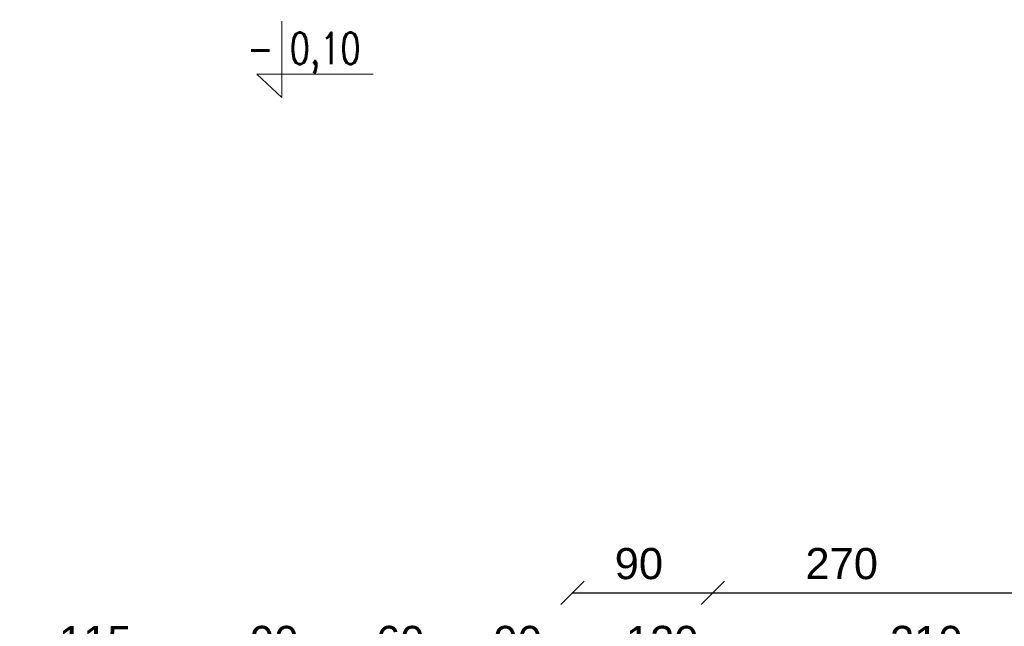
# Model space of a CAD drawing. Header units: millimetres. Extents: x 6528 to 149658, y 3342 to 12852.
# Tile 46 of 122: x 67838 to 68470, y 6587 to 6977. Entities that reach past the tile are written whole.
import ezdxf

# ---------------------------------------------------------------- set-up
doc = ezdxf.new("R2010")
doc.units = ezdxf.units.MM
doc.layers.add('&_opisy_100', color=51, linetype='Continuous', lineweight=20)
doc.styles.add('Romans', font='romans.shx', dxfattribs={"width": 0.75})
doc.styles.get("Standard").update_dxf_attribs({"font": 'arial.ttf'})
doc.dimstyles.new('ISO-25', dxfattribs={"dimtxt": 2.5, "dimasz": 2.5, "dimexe": 1.25, "dimexo": 0.625, "dimtad": 1, "dimtxsty": 'Standard', "dimcen": 2.5, "dimadec": 0, "dimazin": 0, "dimtfac": 1, "dimtmove": 0, "dimatfit": 3, "dimfxl": 1, "dimarcsym": 0})

# ---------------------------------------------------------------- blocks, each defined once
blk = doc.blocks.new('_Oblique')
at = {"color": 0, "linetype": 'ByBlock', "lineweight": -2}
blk.add_line((-0.5, -0.5), (0.5, 0.5), dxfattribs=at)
blk = doc.blocks.new('*D2201')
at = {"color": 0, "lineweight": -2, "transparency": 16777216}
blk.add_line((67748.06000416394, 6558.943905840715), (67838.0600048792, 6558.943905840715), dxfattribs=at)
at = {"layer": 'Defpoints', "color": 0, "transparency": 16777216}
for p in [(67748.06000416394, 7250.670604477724), (67838.0600048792, 7250.670604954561), (67838.0600048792, 6558.943905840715)]:
    blk.add_point(p, dxfattribs=at)
at = {"color": 0, "lineweight": -2, "transparency": 16777216, "xscale": 15, "yscale": 15, "zscale": 15, "rotation": 180}
blk.add_blockref('_Oblique', (67748.06000416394, 6558.943905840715), dxfattribs=at)
at = {"color": 0, "lineweight": -2, "transparency": 16777216, "xscale": 15, "yscale": 15, "zscale": 15}
blk.add_blockref('_Oblique', (67838.0600048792, 6558.943905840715), dxfattribs=at)
at = {"color": 0, "transparency": 16777216, "insert": (67796.52651159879, 6577.617698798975), "char_height": 20, "attachment_point": 5}
blk.add_mtext('90', dxfattribs=at)
blk = doc.blocks.new('*D2202')
at = {"color": 0, "lineweight": -2, "transparency": 16777216}
blk.add_line((68103.06000273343, 6558.943905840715), (68193.06000392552, 6558.943905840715), dxfattribs=at)
at = {"layer": 'Defpoints', "color": 0, "transparency": 16777216}
for p in [(68103.06000273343, 7250.67060507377), (68193.06000392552, 7250.67060507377), (68193.06000392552, 6558.943905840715)]:
    blk.add_point(p, dxfattribs=at)
at = {"color": 0, "lineweight": -2, "transparency": 16777216, "xscale": 15, "yscale": 15, "zscale": 15, "rotation": 180}
blk.add_blockref('_Oblique', (68103.06000273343, 6558.943905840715), dxfattribs=at)
at = {"color": 0, "lineweight": -2, "transparency": 16777216, "xscale": 15, "yscale": 15, "zscale": 15}
blk.add_blockref('_Oblique', (68193.06000392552, 6558.943905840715), dxfattribs=at)
at = {"color": 0, "transparency": 16777216, "insert": (68157.87681644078, 6577.617698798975), "char_height": 20, "attachment_point": 5}
blk.add_mtext('90', dxfattribs=at)
blk = doc.blocks.new('*D2203')
at = {"color": 0, "lineweight": -2, "transparency": 16777216}
blk.add_line((68193.06000392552, 6558.943905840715), (68313.06000440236, 6558.943905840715), dxfattribs=at)
at = {"layer": 'Defpoints', "color": 0, "transparency": 16777216}
for p in [(68193.06000392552, 7250.67060507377), (68313.06000440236, 7250.670605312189), (68313.06000440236, 6558.943905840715)]:
    blk.add_point(p, dxfattribs=at)
at = {"color": 0, "lineweight": -2, "transparency": 16777216, "xscale": 15, "yscale": 15, "zscale": 15, "rotation": 180}
blk.add_blockref('_Oblique', (68193.06000392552, 6558.943905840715), dxfattribs=at)
at = {"color": 0, "lineweight": -2, "transparency": 16777216, "xscale": 15, "yscale": 15, "zscale": 15}
blk.add_blockref('_Oblique', (68313.06000440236, 6558.943905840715), dxfattribs=at)
at = {"color": 0, "transparency": 16777216, "insert": (68250.5927550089, 6577.617698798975), "char_height": 20, "attachment_point": 5}
blk.add_mtext('120', dxfattribs=at)
blk = doc.blocks.new('*D2204')
at = {"color": 0, "lineweight": -2, "transparency": 16777216}
blk.add_line((68313.06000440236, 6558.943905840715), (68523.06000440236, 6558.943905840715), dxfattribs=at)
at = {"layer": 'Defpoints', "color": 0, "transparency": 16777216}
for p in [(68313.06000440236, 7250.670604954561), (68523.06000440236, 7250.670604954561), (68523.06000440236, 6558.943905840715)]:
    blk.add_point(p, dxfattribs=at)
at = {"color": 0, "lineweight": -2, "transparency": 16777216, "xscale": 15, "yscale": 15, "zscale": 15, "rotation": 180}
blk.add_blockref('_Oblique', (68313.06000440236, 6558.943905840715), dxfattribs=at)
at = {"color": 0, "lineweight": -2, "transparency": 16777216, "xscale": 15, "yscale": 15, "zscale": 15}
blk.add_blockref('_Oblique', (68523.06000440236, 6558.943905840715), dxfattribs=at)
at = {"color": 0, "transparency": 16777216, "insert": (68420.19908325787, 6577.617698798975), "char_height": 20, "attachment_point": 5}
blk.add_mtext('210', dxfattribs=at)
blk = doc.blocks.new('*D2162')
at = {"color": 0, "lineweight": -2, "transparency": 16777216}
blk.add_line((67838.06000511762, 6558.943905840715), (67953.06000464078, 6558.943905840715), dxfattribs=at)
at = {"layer": 'Defpoints', "color": 0, "transparency": 16777216}
for p in [(67838.06000511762, 7250.670604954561), (67953.06000464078, 7250.670605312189), (67953.06000464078, 6558.943905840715)]:
    blk.add_point(p, dxfattribs=at)
at = {"color": 0, "lineweight": -2, "transparency": 16777216, "xscale": 15, "yscale": 15, "zscale": 15, "rotation": 180}
blk.add_blockref('_Oblique', (67838.06000511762, 6558.943905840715), dxfattribs=at)
at = {"color": 0, "lineweight": -2, "transparency": 16777216, "xscale": 15, "yscale": 15, "zscale": 15}
blk.add_blockref('_Oblique', (67953.06000464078, 6558.943905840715), dxfattribs=at)
at = {"color": 0, "transparency": 16777216, "insert": (67886.5265118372, 6577.617698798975), "char_height": 20, "attachment_point": 5}
blk.add_mtext('115', dxfattribs=at)
blk = doc.blocks.new('*D2163')
at = {"color": 0, "lineweight": -2, "transparency": 16777216}
blk.add_line((67953.0600048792, 6558.943905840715), (68043.06000321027, 6558.943905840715), dxfattribs=at)
at = {"layer": 'Defpoints', "color": 0, "transparency": 16777216}
for p in [(67953.0600048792, 7250.670604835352), (68043.06000321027, 7250.670604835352), (68043.06000321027, 6558.943905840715)]:
    blk.add_point(p, dxfattribs=at)
at = {"color": 0, "lineweight": -2, "transparency": 16777216, "xscale": 15, "yscale": 15, "zscale": 15, "rotation": 180}
blk.add_blockref('_Oblique', (67953.0600048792, 6558.943905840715), dxfattribs=at)
at = {"color": 0, "lineweight": -2, "transparency": 16777216, "xscale": 15, "yscale": 15, "zscale": 15}
blk.add_blockref('_Oblique', (68043.06000321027, 6558.943905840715), dxfattribs=at)
at = {"color": 0, "transparency": 16777216, "insert": (68001.5265118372, 6577.617698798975), "char_height": 20, "attachment_point": 5}
blk.add_mtext('90', dxfattribs=at)
blk = doc.blocks.new('*D2164')
at = {"color": 0, "lineweight": -2, "transparency": 16777216}
blk.add_line((68043.06000344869, 6558.943905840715), (68103.06000273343, 6558.943905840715), dxfattribs=at)
at = {"layer": 'Defpoints', "color": 0, "transparency": 16777216}
for p in [(68043.06000344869, 7250.670604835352), (68103.06000273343, 7250.670605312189), (68103.06000273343, 6558.943905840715)]:
    blk.add_point(p, dxfattribs=at)
at = {"color": 0, "lineweight": -2, "transparency": 16777216, "xscale": 15, "yscale": 15, "zscale": 15, "rotation": 180}
blk.add_blockref('_Oblique', (68043.06000344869, 6558.943905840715), dxfattribs=at)
at = {"color": 0, "lineweight": -2, "transparency": 16777216, "xscale": 15, "yscale": 15, "zscale": 15}
blk.add_blockref('_Oblique', (68103.06000273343, 6558.943905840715), dxfattribs=at)
at = {"color": 0, "transparency": 16777216, "insert": (68082.38850181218, 6577.617698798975), "char_height": 20, "attachment_point": 5}
blk.add_mtext('60', dxfattribs=at)
blk = doc.blocks.new('*D2174')
at = {"color": 0, "lineweight": -2, "transparency": 16777216}
blk.add_line((67478.06000440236, 6508.943905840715), (69325.06000440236, 6508.943905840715), dxfattribs=at)
at = {"layer": 'Defpoints', "color": 0, "transparency": 16777216}
for p in [(67478.06000440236, 7250.670604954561), (69325.06000440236, 7045.670604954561), (69325.06000440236, 6508.943905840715)]:
    blk.add_point(p, dxfattribs=at)
at = {"color": 0, "lineweight": -2, "transparency": 16777216, "xscale": 15, "yscale": 15, "zscale": 15, "rotation": 180}
blk.add_blockref('_Oblique', (67478.06000440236, 6508.943905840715), dxfattribs=at)
at = {"color": 0, "lineweight": -2, "transparency": 16777216, "xscale": 15, "yscale": 15, "zscale": 15}
blk.add_blockref('_Oblique', (69325.06000440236, 6508.943905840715), dxfattribs=at)
at = {"color": 0, "transparency": 16777216, "insert": (68416.71875541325, 6527.617698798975), "char_height": 20, "attachment_point": 5}
blk.add_mtext('1846', dxfattribs=at)
blk = doc.blocks.new('*D2144')
at = {"color": 0, "lineweight": -2, "transparency": 16777216}
blk.add_line((68193.06000416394, 6608.943905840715), (68283.06000440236, 6608.943905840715), dxfattribs=at)
at = {"layer": 'Defpoints', "color": 0, "transparency": 16777216}
for p in [(68193.06000416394, 7040.670604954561), (68283.06000440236, 7040.67060507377), (68283.06000440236, 6608.943905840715)]:
    blk.add_point(p, dxfattribs=at)
at = {"color": 0, "lineweight": -2, "transparency": 16777216, "xscale": 15, "yscale": 15, "zscale": 15, "rotation": 180}
blk.add_blockref('_Oblique', (68193.06000416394, 6608.943905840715), dxfattribs=at)
at = {"color": 0, "lineweight": -2, "transparency": 16777216, "xscale": 15, "yscale": 15, "zscale": 15}
blk.add_blockref('_Oblique', (68283.06000440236, 6608.943905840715), dxfattribs=at)
at = {"color": 0, "transparency": 16777216, "insert": (68235.65165155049, 6627.617698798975), "char_height": 20, "attachment_point": 5}
blk.add_mtext('90', dxfattribs=at)
blk = doc.blocks.new('*D2145')
at = {"color": 0, "lineweight": -2, "transparency": 16777216}
blk.add_line((68283.06000440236, 6608.943905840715), (68553.06000440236, 6608.943905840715), dxfattribs=at)
at = {"layer": 'Defpoints', "color": 0, "transparency": 16777216}
for p in [(68283.06000440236, 7040.670604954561), (68553.06000440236, 7040.670604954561), (68553.06000440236, 6608.943905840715)]:
    blk.add_point(p, dxfattribs=at)
at = {"color": 0, "lineweight": -2, "transparency": 16777216, "xscale": 15, "yscale": 15, "zscale": 15, "rotation": 180}
blk.add_blockref('_Oblique', (68283.06000440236, 6608.943905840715), dxfattribs=at)
at = {"color": 0, "lineweight": -2, "transparency": 16777216, "xscale": 15, "yscale": 15, "zscale": 15}
blk.add_blockref('_Oblique', (68553.06000440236, 6608.943905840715), dxfattribs=at)
at = {"color": 0, "transparency": 16777216, "insert": (68365.87610666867, 6627.617698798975), "char_height": 20, "attachment_point": 5}
blk.add_mtext('270', dxfattribs=at)

msp = doc.modelspace()

# ---------------------------------------------------------------- linework, layer by layer
at = {"layer": '&_opisy_100', "color": 0}
msp.add_lwpolyline([(68006.28860228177, 6976.248114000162), (68006.28860228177, 6927.251197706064), (67990.22545783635, 6942.284294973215), (68065.09636061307, 6942.284294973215)], dxfattribs=at)

# ---------------------------------------------------------------- texts
at = {"layer": '&_opisy_100', "color": 0, "insert": (67984.10188572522, 6968.942856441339), "char_height": 20.25, "width": 420.6382812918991, "attachment_point": 1, "rotation": 359.99999780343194, "style": 'Romans'}
msp.add_mtext('\\A1;- 0,10', dxfattribs=at)

# ---------------------------------------------------------------- dimensions: what is measured, and where the dimension line sits
dim = msp.add_linear_dim(base=(69325.06000440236, 6508.943905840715), p1=(67478.06000440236, 7250.670604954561), p2=(69325.06000440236, 7045.670604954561), text='1846', dimstyle='ISO-25', override={"dimtxt": 20, "dimasz": 15, "dimblk1": 'Oblique', "dimblk2": 'Oblique', "dimsah": 1, "dimse1": 1, "dimse2": 1, "dimtmove": 2})
dim.commit()
dim.dimension.update_dxf_attribs({"geometry": '*D2174', "text_midpoint": (68416.71875541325, 6527.617698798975), "dimtype": 160})
for base, p1, p2, picture, middle in [((67838.0600048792, 6558.943905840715), (67748.06000416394, 7250.670604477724), (67838.0600048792, 7250.670604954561), '*D2201', (67796.52651159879, 6577.617698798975)), ((67953.06000464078, 6558.943905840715), (67838.06000511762, 7250.670604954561), (67953.06000464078, 7250.670605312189), '*D2162', (67886.5265118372, 6577.617698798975)), ((68043.06000321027, 6558.943905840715), (67953.0600048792, 7250.670604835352), (68043.06000321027, 7250.670604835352), '*D2163', (68001.5265118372, 6577.617698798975)), ((68103.06000273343, 6558.943905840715), (68043.06000344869, 7250.670604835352), (68103.06000273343, 7250.670605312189), '*D2164', (68082.38850181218, 6577.617698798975)), ((68193.06000392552, 6558.943905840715), (68103.06000273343, 7250.67060507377), (68193.06000392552, 7250.67060507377), '*D2202', (68157.87681644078, 6577.617698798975)), ((68313.06000440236, 6558.943905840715), (68193.06000392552, 7250.67060507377), (68313.06000440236, 7250.670605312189), '*D2203', (68250.5927550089, 6577.617698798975)), ((68523.06000440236, 6558.943905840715), (68313.06000440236, 7250.670604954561), (68523.06000440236, 7250.670604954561), '*D2204', (68420.19908325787, 6577.617698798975)), ((68283.06000440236, 6608.943905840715), (68193.06000416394, 7040.670604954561), (68283.06000440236, 7040.67060507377), '*D2144', (68235.65165155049, 6627.617698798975)), ((68553.06000440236, 6608.943905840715), (68283.06000440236, 7040.670604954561), (68553.06000440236, 7040.670604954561), '*D2145', (68365.87610666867, 6627.617698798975))]:
    dim = msp.add_linear_dim(base=base, p1=p1, p2=p2, dimstyle='ISO-25', override={"dimtxt": 20, "dimasz": 15, "dimblk1": 'Oblique', "dimblk2": 'Oblique', "dimsah": 1, "dimse1": 1, "dimse2": 1, "dimtmove": 2})
    dim.commit()
    dim.dimension.update_dxf_attribs({"geometry": picture, "text_midpoint": middle, "dimtype": 160})

doc.saveas('drawing.dxf')
